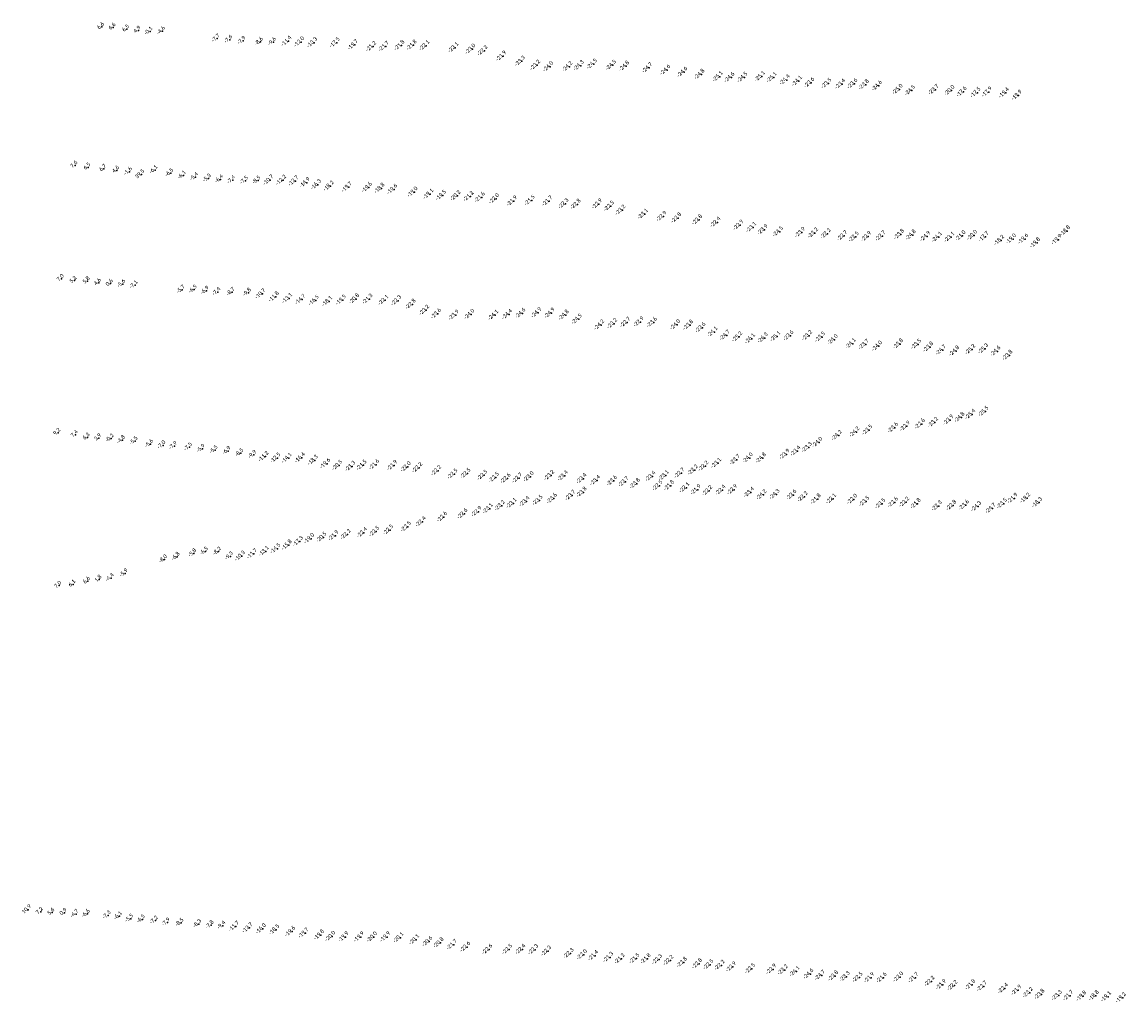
# Model space of a CAD drawing. Header units: feet. Extents: x 932366 to 949332, y 484196 to 597658.
# Tile 23 of 26: x 945047 to 948976, y 580185 to 583675. Entities that reach past the tile are written whole.
import ezdxf
from ezdxf.enums import TextEntityAlignment as Align

# ---------------------------------------------------------------- set-up
doc = ezdxf.new("R2010")
doc.units = ezdxf.units.FT
doc.layers.add('Text', color=7, linetype='Continuous')
doc.styles.add('Legend', font='calibri.ttf')

msp = doc.modelspace()

# ---------------------------------------------------------------- linework, layer by layer
at = {"layer": 'Text'}
for p in [(945330.93, 583657.35, 6.58), (945371.71, 583655.81, 6.61), (945419.82, 583649.27, 6.49), (945460.83, 583644.29, 4.91), (945502.62, 583641.03, -0.11), (945546.76, 583642.49, -4.6), (945741.92, 583615.73, -7.7), (945786.67, 583611.86, -7.6), (945833.79, 583607.63, -7.9), (945895.71, 583603.93, -8.6), (945942.16, 583603.54, -9.6), (945995.16, 583606.22, -11.4), (946040.57, 583603.58, -12), (946086.43, 583600.99, -13.3), (946166.77, 583601.05, -17.5), (946231.54, 583593.21, -19.7), (946296.16, 583587.18, -21.2), (946341.49, 583587.71, -21.7), (946397.08, 583591.04, -21.8), (946440.82, 583592.1, -21.8), (946485.92, 583590.49, -22.1), (946589.04, 583583.34, -23.1), (946649.8, 583578.03, -23), (946693.19, 583572.51, -22.2), (946759.4, 583553.16, -21.9), (946826.35, 583535, -23.3), (947082.19, 583524.75, -24.5), (946880.53, 583520.67, -23.2), (946926.43, 583515.5, -24), (946995.04, 583515.61, -24.2), (947035.37, 583519.28, -24.3), (947150.06, 583520.65, -24.5), (947197.23, 583517.23, -24.8), (947279.25, 583511.26, -24.7), (947343.33, 583503.74, -24.6), (947404.17, 583496.1, -24.6), (947465.06, 583488.01, -24.8), (947530.58, 583480.11, -25.1), (947571.73, 583476.98, -24.6), (947617.87, 583477.16, -24.5), (947680.45, 583480.8, -25.1), (947722.5, 583477.03, -25.1), (947768.69, 583468.32, -24.4), (947812.35, 583464.26, -24.1), (947856.07, 583458.23, -23.6), (947916.88, 583455.68, -23.5), (947965.97, 583453.52, -23.4), (948009.49, 583454.76, -23.6), (948050.15, 583451.15, -23.8), (948097.04, 583447.09, -24.6), (948170.5, 583434.83, -25), (948214.5, 583430.49, -24.5), (948298.69, 583433.57, -23.7), (948355.08, 583430.46, -20), (948398.26, 583425.91, -17.6), (948447.81, 583423.28, -17.5), (948488.16, 583425.13, -17.9), (948548.67, 583422.13, -19.4), (948594.33, 583413.57, -19.9), (945236, 583164.34, 7.61), (945282.39, 583157.42, 6.52), (945338.35, 583151.74, 6.69), (945384.33, 583146.37, 4.56), (945429.22, 583141.61, -1.55), (945471.86, 583131.65, 39.54), (945520.37, 583147.51, -6.1), (945576.46, 583136.35, -6.5), (945620.99, 583128.15, -6.1), (945664.55, 583122.35, -5.4), (945710.31, 583117.54, -5.3), (945753.6, 583114.43, -6.4), (945797.1, 583111.38, -7.4), (945842.57, 583109.63, -7.5), (945886.81, 583110.14, -8.5), (945930.6, 583111.59, -10.7), (945975.83, 583111.24, -12.2), (946019.97, 583108.54, -13.7), (946060.05, 583102.53, -14.9), (946100.3, 583095.4, -16.3), (946145.25, 583090.51, -18.2), (946209.68, 583086.59, -19.7), (946281.08, 583085.42, -19.6), (946326.27, 583082.35, -18.8), (946371.33, 583078.72, -19.6), (946443.76, 583069.05, -19), (946500.07, 583061.8, -19.1), (946544.94, 583057.13, -19.5), (946597.06, 583056.04, -20.2), (946643.35, 583053.78, -21.2), (946683.25, 583050.22, -21.6), (946734.06, 583045.08, -22), (946797.76, 583037.12, -21.9), (946860.89, 583039.13, -21.5), (946923.64, 583037.13, -21.7), (946981.03, 583027.42, -22.3), (947024.4, 583025.49, -22.8), (947100.49, 583026.54, -22.9), (947142.99, 583018.88, -22.5), (947183.88, 583004.61, -23.2), (947263.98, 582990.74, -23.1), (947330.13, 582982.43, -22.9), (947382.65, 582976.82, -22.8), (947456.88, 582969.95, -22.8), (947522.01, 582961.56, -22.4), (947603.5, 582951.02, -22.9), (947649.11, 582943.12, -23.1), (947690.06, 582934.84, -23.9), (947744.43, 582928.14, -24.5), (947823.09, 582925.1, -23.9), (947869.2, 582923.33, -23.2), (947914.4, 582920.75, -22.2), (947973.39, 582913.29, -22.7), (948014.35, 582909.38, -22.5), (948058.45, 582910.56, -22.9), (948109.47, 582912.6, -22.7), (948175.45, 582918.19, -23.8), (948217.16, 582916.04, -24.8), (948268.85, 582911.07, -24.9), (948310.44, 582908.46, -24.1), (948354.42, 582908.25, -23.1), (948394.42, 582913.07, -21), (948435.38, 582915.05, -20), (948476.76, 582910, -17.7), (948532.18, 582897.17, -18.2), (948574.23, 582901.87, -19), (948617.55, 582901.97, -19.6), (948736.38, 582899.52, -19.9), (948766.52, 582930.59, -18.8), (948659.66, 582888, -19.8), (945187.35, 582760.3, 7.04), (945233.01, 582753.88, 5.2), (945279.73, 582751.82, 5.78), (945319.67, 582746.04, 4.58), (945361.82, 582743.22, 0.61), (945405.61, 582741.78, -5.64), (945449.61, 582737.88, -7.05), (945617.37, 582721.04, -5.7), (945660.03, 582721.86, -6.5), (945702.96, 582717.79, -6.9), (945744.23, 582713.32, -7.4), (945795.07, 582712.41, -8.7), (945853.29, 582710.75, -9.8), (945902.18, 582706.5, -10.7), (945949.97, 582695.99, -11.8), (945997.59, 582690.57, -13.1), (946044.34, 582686.36, -14.7), (946092.14, 582683.13, -16.5), (946140.04, 582679.85, -18.1), (946188.57, 582684.44, -19.5), (946236, 582688.54, -20.8), (946283.66, 582688.02, -21.3), (946339.89, 582683.88, -22.1), (946385.71, 582682.55, -22.3), (946437.05, 582669.36, -22.8), (946485.47, 582648.22, -23.2), (946527.4, 582635.44, -23.6), (946590.37, 582630.63, -23.9), (946645.99, 582633.81, -24), (946731.17, 582630.64, -24.1), (946780.18, 582633.12, -24.4), (946827.76, 582637.2, -24.6), (946884.53, 582639.17, -24.9), (946931.54, 582637.68, -24.9), (946981.95, 582630.8, -24.8), (947028.48, 582616.28, -24.5), (947108.13, 582595.66, -24.2), (947154.37, 582600.44, -23.2), (947201.14, 582604.99, -22.7), (947248.79, 582606.64, -22.9), (947295.67, 582604.95, -23.6), (947378.67, 582596.4, -24), (947424.74, 582595.17, -23.8), (947468.67, 582585.95, -23.6), (947511.29, 582570.9, -24.1), (947555.32, 582558.79, -24.7), (947599.27, 582553.44, -25.2), (947645.08, 582546.68, -26.1), (947690.28, 582549.46, -26.3), (947735.22, 582554.57, -25.1), (947781.92, 582557.33, -23.6), (947848.27, 582557.96, -23.2), (947894.33, 582552.64, -23.5), (947939.38, 582543.36, -24), (948003.57, 582529.21, -24.1), (948049.93, 582526.28, -23.7), (948097.19, 582520.55, -24), (948171.96, 582527.92, -23.8), (948236.12, 582526.96, -23.5), (948279.32, 582516.98, -23.8), (948324.34, 582506.44, -24.7), (948372.17, 582502.81, -24.8), (948429.15, 582508.17, -25.2), (948474.92, 582510.86, -25.3), (948518.72, 582502.16, -24.6), (948561.33, 582487.64, -23.8), (948390.61, 582266.44, -24.8), (948429.19, 582277.52, -25.4), (948476.18, 582287.7, -25.5), (948153.76, 582229.96, -23.6), (948196.75, 582235.23, -22.9), (948249.58, 582243.34, -22.6), (948296.43, 582248.81, -23.2), (948351.02, 582257.22, -23.9), (945175.21, 582212.22, 9.16), (945237.39, 582205.36, 7.41), (945279.45, 582195.75, 6.31), (945320.63, 582192.71, 3.94), (945364.47, 582191.58, -0.16), (947953.75, 582202.05, -24.2), (948016.83, 582214.66, -24.2), (948062.25, 582221.58, -23.5), (945404.42, 582185.85, -4.77), (945449.57, 582182.04, -5.45), (945504.52, 582172.23, -5.6), (945548.71, 582167.32, -7), (945589.72, 582164.94, -7.9), (945643.2, 582160.38, -7.5), (945688.78, 582154.88, -5.9), (945734.53, 582150.42, -5.5), (947847.14, 582159.73, -23.3), (947884.67, 582177.59, -24), (945780.18, 582147.18, -6.9), (945825.99, 582139.66, -8.5), (945872.13, 582133.21, -9.9), (945913.55, 582127.15, -11.2), (945955.6, 582122.07, -12.5), (945996.14, 582121.46, -14.1), (946042.93, 582122.65, -16.4), (946088.61, 582113.9, -18.3), (947591.42, 582115.91, -23.7), (947636.99, 582122.06, -24), (947683.56, 582121.89, -24.8), (947768, 582135.15, -23.9), (947806.96, 582146.61, -23.4), (946133.11, 582102.14, -19.6), (946175.51, 582095.77, -20.5), (946222.37, 582092.41, -21.3), (946262.37, 582096.28, -21.5), (946307.21, 582098.17, -21.6), (946371.49, 582095.47, -21.9), (946419.68, 582090.53, -22), (946460.66, 582087.56, -22.2), (946527.99, 582076.99, -22.2), (947441.39, 582079.36, -22.2), (947479.2, 582092.91, -22.2), (947524.44, 582103.7, -23.1), (946586.14, 582064.82, -22.5), (946632.5, 582066.83, -22.5), (946692.19, 582060.79, -22.5), (946733.46, 582052.68, -22.5), (946775.01, 582049.34, -22.6), (946816.11, 582050.5, -22.7), (946857.09, 582055.51, -23), (946930.46, 582059.91, -23.2), (946978.54, 582058.37, -23.4), (947045.35, 582048.67, -23.4), (947093.46, 582041.78, -23.4), (947153.57, 582040.98, -23.6), (947194.78, 582037.26, -23.7), (947235.14, 582030.98, -23.8), (947290.63, 582056.8, -23.4), (947338.08, 582059.57, -23.1), (947393.66, 582068.12, -22.7), (947045.59, 582000.08, -23.8), (947315.78, 582023.49, -22.5), (947356.75, 582023.78, -21.8), (947411.61, 582016.02, -22.1), (947451.84, 582009.03, -21.9), (947492.8, 582005.22, -22.2), (947540.19, 582007.48, -22.4), (947581.34, 582009.09, -22.9), (947641.38, 581999.62, -23.4), (947686.06, 581990.86, -24.2), (947732.41, 581992.54, -24.3), (947792.36, 581990.3, -23.6), (946754.26, 581952.13, -23.2), (946795.63, 581960.66, -23.1), (946842.3, 581967.07, -23.4), (946888.97, 581971.38, -23.5), (946939.71, 581977.59, -23.6), (947005.4, 581988.66, -23.7), (947832.39, 581983.73, -22.2), (947878.92, 581975.8, -21.8), (947933.65, 581976.4, -22.1), (948008.19, 581975.16, -22), (948051.51, 581967.23, -23.5), (948108.45, 581959.19, -23.5), (948153.6, 581964.09, -22.6), (948193.8, 581964.78, -22.2), (948234.78, 581959.37, -21.8), (948309.82, 581951.41, -22.3), (948361.58, 581953.13, -22.8), (948406.37, 581954.12, -23.6), (948541.68, 581959.71, -23.5), (948579.4, 581978.47, -21.9), (948624.48, 581979.04, -19.2), (948666.89, 581963.39, -18.3), (946548.74, 581911.97, -22.6), (946621.53, 581922.99, -22.6), (946671.8, 581931.07, -22.9), (946712.02, 581941.89, -23.1), (948450.1, 581949.27, -24.3), (948501.35, 581942.6, -24.7), (946420.17, 581877.29, -22.5), (946472.83, 581894.67, -22.4), (946075.94, 581835.04, -19), (946119.64, 581839.76, -20.5), (946162.15, 581845.39, -21.9), (946205.8, 581849.57, -22.2), (946263.98, 581856.05, -22.4), (946307.35, 581860.08, -22.5), (946356.78, 581865.75, -22.5), (945955.76, 581799.41, -14.5), (945995.91, 581812.01, -15.8), (946036.03, 581825.04, -17.3), (945554.25, 581761.29, -8), (945599.23, 581770.18, -6.8), (945658.34, 581782.42, -5.8), (945699.73, 581788.94, -6.5), (945746.5, 581788.86, -8.2), (945788.85, 581771.79, -9.3), (945829.56, 581772.91, -10.3), (945872.45, 581780.58, -11.7), (945914.21, 581789.74, -13.1), (945280.68, 581683.28, 6.56), (945321.72, 581689.17, 1.77), (945364.56, 581694.85, -4.42), (945414.29, 581711.29, -5.93), (945178.89, 581667.85, 7.02), (945228.71, 581672.42, 6.14), (945068.79, 580513.67, 10.93), (945113.19, 580506.51, 7.16), (945154.02, 580503.75, 5.55), (945197.68, 580503.17, 0.88), (945239, 580498.07, -4.71), (945279.31, 580498.65, -6.56), (945353.52, 580493.35, -7.3), (945393.91, 580490.49, -6.1), (945433.59, 580481.89, -5.5), (945475.35, 580479.35, -6.5), (945521.53, 580475.05, -7.2), (945564.45, 580467.79, -7.9), (945613.16, 580466.91, -8.5), (945676.03, 580462.49, -8.3), (945720.29, 580458.63, -7.8), (945761.92, 580457.03, -9.4), (945808.32, 580454.13, -11.7), (945856.35, 580448.88, -13.7), (945904.16, 580445.49, -16), (945951.71, 580442.14, -18.5), (946008.06, 580435.73, -19.6), (946055.7, 580430.38, -19.7), (946110.94, 580423.72, -19.8), (946150.84, 580418.77, -20), (946197.91, 580416.58, -19.9), (946252.92, 580416.37, -19.9), (946299.35, 580416.32, -20), (946346.56, 580416.51, -19.9), (946393.75, 580413.72, -20.1), (946449.66, 580406.65, -20.1), (946496.56, 580400.3, -20.6), (946536.32, 580395.8, -20.8), (946583.94, 580389.08, -21.7), (946631.44, 580381.02, -22.6), (946709.83, 580372.33, -22.6), (946780.76, 580372.37, -22.5), (946827.84, 580372.36, -22.4), (946873.2, 580371.56, -22.3), (946919.12, 580366.28, -22.3), (946999.44, 580357.87, -22.3), (947046.6, 580353.33, -22), (947086.82, 580349.97, -21.4), (947140.34, 580344.11, -21.3), (947180.97, 580338.77, -21.2), (947233.57, 580339.59, -21.5), (947273.64, 580338.57, -21.8), (947314.16, 580336.26, -22.3), (947354.53, 580333.04, -22.2), (947402.45, 580325.98, -22.8), (947456.52, 580321.02, -22.8), (947496.73, 580318.02, -22.5), (947536.94, 580315.74, -22.2), (947577.47, 580309.98, -22.9), (947645.11, 580303.78, -22.5), (947720.51, 580301.52, -22.9), (947761.44, 580299.17, -23.2), (947804.07, 580293.38, -24.1), (947852.96, 580284.47, -24.6), (947893.92, 580280.11, -24.7), (947941.15, 580277.73, -23.8), (947982.11, 580275.08, -23.3), (948028.12, 580272.83, -22.5), (948069.23, 580271.23, -21.9), (948113.44, 580271.36, -21.6), (948172.47, 580273.74, -22), (948226.56, 580271.24, -21.7), (948284.32, 580258.72, -22.2), (948324.97, 580246.61, -21.9), (948365.62, 580243.45, -22.2), (948429.37, 580246.11, -21.8), (948470.48, 580240.95, -22.7), (948545.45, 580233.16, -22.4), (948593.05, 580226.82, -21.9), (948634.2, 580218.3, -23.2), (948675.28, 580211.94, -23.8), (948737, 580208.15, -23.3), (948777.56, 580207.69, -21.7), (948824.53, 580205.63, -19.8), (948868.62, 580207.32, -18.8), (948912.35, 580203.75, -19.1), (948964.74, 580199.68, -19.2)]:
    msp.add_point(p, dxfattribs=at)

# ---------------------------------------------------------------- texts
at = {"layer": 'Text', "style": 'Legend'}
for s, p in [('6 6', (945330.93, 583657.35, 6.58)), ('6 6', (945371.71, 583655.81, 6.61)), ('6 5', (945419.82, 583649.27, 6.49)), ('4 9', (945460.83, 583644.29, 4.91)), ('-0 1 ', (945502.62, 583641.03, -0.11)), ('-4 6 ', (945546.76, 583642.49, -4.6)), ('-7 7 ', (945741.92, 583615.73, -7.7)), ('-7 6 ', (945786.67, 583611.86, -7.6)), ('-7 9 ', (945833.79, 583607.63, -7.9)), ('-8 6 ', (945895.71, 583603.93, -8.6)), ('-9 6 ', (945942.16, 583603.54, -9.6)), ('-11 4  ', (945995.16, 583606.22, -11.4)), ('-12 0  ', (946040.57, 583603.58, -12)), ('-13 3  ', (946086.43, 583600.99, -13.3)), ('-17 5  ', (946166.77, 583601.05, -17.5)), ('-19 7  ', (946231.54, 583593.21, -19.7)), ('-21 2  ', (946296.16, 583587.18, -21.2)), ('-21 7  ', (946341.49, 583587.71, -21.7)), ('-21 8  ', (946397.08, 583591.04, -21.8)), ('-21 8  ', (946440.82, 583592.1, -21.8)), ('-22 1  ', (946485.92, 583590.49, -22.1)), ('-23 1  ', (946589.04, 583583.34, -23.1)), ('-23 0  ', (946649.8, 583578.03, -23)), ('-22 2  ', (946693.19, 583572.51, -22.2)), ('-21 9  ', (946759.4, 583553.16, -21.9)), ('-23 3  ', (946826.35, 583535, -23.3)), ('-23 2  ', (946880.53, 583520.67, -23.2)), ('-24 0  ', (946926.43, 583515.5, -24)), ('-24 2  ', (946995.04, 583515.61, -24.2)), ('-24 3  ', (947035.37, 583519.28, -24.3)), ('-24 5  ', (947082.19, 583524.75, -24.5)), ('-24 5  ', (947150.06, 583520.65, -24.5)), ('-24 8  ', (947197.23, 583517.23, -24.8)), ('-24 7  ', (947279.25, 583511.26, -24.7)), ('-24 6  ', (947343.33, 583503.74, -24.6)), ('-24 6  ', (947404.17, 583496.1, -24.6)), ('-24 8  ', (947465.06, 583488.01, -24.8)), ('-25 1  ', (947530.58, 583480.11, -25.1)), ('-24 6  ', (947571.73, 583476.98, -24.6)), ('-24 5  ', (947617.87, 583477.16, -24.5)), ('-25 1  ', (947680.45, 583480.8, -25.1)), ('-25 1  ', (947722.5, 583477.03, -25.1)), ('-24 4  ', (947768.69, 583468.32, -24.4)), ('-24 1  ', (947812.35, 583464.26, -24.1)), ('-23 6  ', (947856.07, 583458.23, -23.6)), ('-23 5  ', (947916.88, 583455.68, -23.5)), ('-23 4  ', (947965.97, 583453.52, -23.4)), ('-23 6  ', (948009.49, 583454.76, -23.6)), ('-23 8  ', (948050.15, 583451.15, -23.8)), ('-24 6  ', (948097.04, 583447.09, -24.6)), ('-25 0  ', (948170.5, 583434.83, -25)), ('-24 5  ', (948214.5, 583430.49, -24.5)), ('-23 7  ', (948298.69, 583433.57, -23.7)), ('-20 0  ', (948355.08, 583430.46, -20)), ('-17 6  ', (948398.26, 583425.91, -17.6)), ('-17 5  ', (948447.81, 583423.28, -17.5)), ('-17 9  ', (948488.16, 583425.13, -17.9)), ('-19 4  ', (948548.67, 583422.13, -19.4)), ('-19 9  ', (948594.33, 583413.57, -19.9)), ('7 6', (945236, 583164.34, 7.61)), ('6 5', (945282.39, 583157.42, 6.52)), ('6 7', (945338.35, 583151.74, 6.69)), ('4 6', (945384.33, 583146.37, 4.56)), ('-1 6 ', (945429.22, 583141.61, -1.55)), ('39 5 ', (945471.86, 583131.65, 39.54)), ('-6 1 ', (945520.37, 583147.51, -6.1)), ('-6 5 ', (945576.46, 583136.35, -6.5)), ('-6 1 ', (945620.99, 583128.15, -6.1)), ('-5 4 ', (945664.55, 583122.35, -5.4)), ('-5 3 ', (945710.31, 583117.54, -5.3)), ('-6 4 ', (945753.6, 583114.43, -6.4)), ('-10 7  ', (945930.6, 583111.59, -10.7)), ('-12 2  ', (945975.83, 583111.24, -12.2)), ('-13 7  ', (946019.97, 583108.54, -13.7)), ('-7 4 ', (945797.1, 583111.38, -7.4)), ('-7 5 ', (945842.57, 583109.63, -7.5)), ('-8 5 ', (945886.81, 583110.14, -8.5)), ('-14 9  ', (946060.05, 583102.53, -14.9)), ('-16 3  ', (946100.3, 583095.4, -16.3)), ('-18 2  ', (946145.25, 583090.51, -18.2)), ('-19 7  ', (946209.68, 583086.59, -19.7)), ('-19 6  ', (946281.08, 583085.42, -19.6)), ('-18 8  ', (946326.27, 583082.35, -18.8)), ('-19 6  ', (946371.33, 583078.72, -19.6)), ('-19 0  ', (946443.76, 583069.05, -19)), ('-19 1  ', (946500.07, 583061.8, -19.1)), ('-19 5  ', (946544.94, 583057.13, -19.5)), ('-20 2  ', (946597.06, 583056.04, -20.2)), ('-21 2  ', (946643.35, 583053.78, -21.2)), ('-21 6  ', (946683.25, 583050.22, -21.6)), ('-22 0  ', (946734.06, 583045.08, -22)), ('-21 9  ', (946797.76, 583037.12, -21.9)), ('-21 5  ', (946860.89, 583039.13, -21.5)), ('-21 7  ', (946923.64, 583037.13, -21.7)), ('-22 3  ', (946981.03, 583027.42, -22.3)), ('-22 8  ', (947024.4, 583025.49, -22.8)), ('-22 9  ', (947100.49, 583026.54, -22.9)), ('-22 5  ', (947142.99, 583018.88, -22.5)), ('-23 2  ', (947183.88, 583004.61, -23.2)), ('-23 1  ', (947263.98, 582990.74, -23.1)), ('-22 9  ', (947330.13, 582982.43, -22.9)), ('-22 8  ', (947382.65, 582976.82, -22.8)), ('-22 8  ', (947456.88, 582969.95, -22.8)), ('-22 4  ', (947522.01, 582961.56, -22.4)), ('-22 9  ', (947603.5, 582951.02, -22.9)), ('-23 1  ', (947649.11, 582943.12, -23.1)), ('-23 9  ', (947690.06, 582934.84, -23.9)), ('-24 5  ', (947744.43, 582928.14, -24.5)), ('-23 9  ', (947823.09, 582925.1, -23.9)), ('-23 2  ', (947869.2, 582923.33, -23.2)), ('-22 2  ', (947914.4, 582920.75, -22.2)), ('-22 7  ', (947973.39, 582913.29, -22.7)), ('-22 7  ', (948109.47, 582912.6, -22.7)), ('-23 8  ', (948175.45, 582918.19, -23.8)), ('-24 8  ', (948217.16, 582916.04, -24.8)), ('-21 0  ', (948394.42, 582913.07, -21)), ('-20 0  ', (948435.38, 582915.05, -20)), ('-18 8  ', (948766.52, 582930.59, -18.8)), ('-22 5  ', (948014.35, 582909.38, -22.5)), ('-22 9  ', (948058.45, 582910.56, -22.9)), ('-24 9  ', (948268.85, 582911.07, -24.9)), ('-24 1  ', (948310.44, 582908.46, -24.1)), ('-23 1  ', (948354.42, 582908.25, -23.1)), ('-17 7  ', (948476.76, 582910, -17.7)), ('-18 2  ', (948532.18, 582897.17, -18.2)), ('-19 0  ', (948574.23, 582901.87, -19)), ('-19 6  ', (948617.55, 582901.97, -19.6)), ('-19 8  ', (948659.66, 582888, -19.8)), ('-19 9  ', (948736.38, 582899.52, -19.9)), ('7 0', (945187.35, 582760.3, 7.04)), ('5 2', (945233.01, 582753.88, 5.2)), ('5 8', (945279.73, 582751.82, 5.78)), ('4 6', (945319.67, 582746.04, 4.58)), ('0 6', (945361.82, 582743.22, 0.61)), ('-5 6 ', (945405.61, 582741.78, -5.64)), ('-7 1 ', (945449.61, 582737.88, -7.05)), ('-5 7 ', (945617.37, 582721.04, -5.7)), ('-6 5 ', (945660.03, 582721.86, -6.5)), ('-6 9 ', (945702.96, 582717.79, -6.9)), ('-7 4 ', (945744.23, 582713.32, -7.4)), ('-8 7 ', (945795.07, 582712.41, -8.7)), ('-9 8 ', (945853.29, 582710.75, -9.8)), ('-10 7  ', (945902.18, 582706.5, -10.7)), ('-11 8  ', (945949.97, 582695.99, -11.8)), ('-13 1  ', (945997.59, 582690.57, -13.1)), ('-14 7  ', (946044.34, 582686.36, -14.7)), ('-16 5  ', (946092.14, 582683.13, -16.5)), ('-18 1  ', (946140.04, 582679.85, -18.1)), ('-19 5  ', (946188.57, 582684.44, -19.5)), ('-20 8  ', (946236, 582688.54, -20.8)), ('-21 3  ', (946283.66, 582688.02, -21.3)), ('-22 1  ', (946339.89, 582683.88, -22.1)), ('-22 3  ', (946385.71, 582682.55, -22.3)), ('-22 8  ', (946437.05, 582669.36, -22.8)), ('-23 2  ', (946485.47, 582648.22, -23.2)), ('-24 9  ', (946884.53, 582639.17, -24.9)), ('-23 6  ', (946527.4, 582635.44, -23.6)), ('-23 9  ', (946590.37, 582630.63, -23.9)), ('-24 0  ', (946645.99, 582633.81, -24)), ('-24 1  ', (946731.17, 582630.64, -24.1)), ('-24 4  ', (946780.18, 582633.12, -24.4)), ('-24 6  ', (946827.76, 582637.2, -24.6)), ('-24 9  ', (946931.54, 582637.68, -24.9)), ('-24 8  ', (946981.95, 582630.8, -24.8)), ('-24 5  ', (947028.48, 582616.28, -24.5)), ('-23 2  ', (947154.37, 582600.44, -23.2)), ('-22 7  ', (947201.14, 582604.99, -22.7)), ('-22 9  ', (947248.79, 582606.64, -22.9)), ('-23 6  ', (947295.67, 582604.95, -23.6)), ('-24 2  ', (947108.13, 582595.66, -24.2)), ('-24 0  ', (947378.67, 582596.4, -24)), ('-23 8  ', (947424.74, 582595.17, -23.8)), ('-23 6  ', (947468.67, 582585.95, -23.6)), ('-24 1  ', (947511.29, 582570.9, -24.1)), ('-24 7  ', (947555.32, 582558.79, -24.7)), ('-25 2  ', (947599.27, 582553.44, -25.2)), ('-26 1  ', (947645.08, 582546.68, -26.1)), ('-26 3  ', (947690.28, 582549.46, -26.3)), ('-25 1  ', (947735.22, 582554.57, -25.1)), ('-23 6  ', (947781.92, 582557.33, -23.6)), ('-23 2  ', (947848.27, 582557.96, -23.2)), ('-23 5  ', (947894.33, 582552.64, -23.5)), ('-24 0  ', (947939.38, 582543.36, -24)), ('-24 1  ', (948003.57, 582529.21, -24.1)), ('-23 7  ', (948049.93, 582526.28, -23.7)), ('-24 0  ', (948097.19, 582520.55, -24)), ('-23 8  ', (948171.96, 582527.92, -23.8)), ('-23 5  ', (948236.12, 582526.96, -23.5)), ('-23 8  ', (948279.32, 582516.98, -23.8)), ('-24 7  ', (948324.34, 582506.44, -24.7)), ('-24 8  ', (948372.17, 582502.81, -24.8)), ('-25 2  ', (948429.15, 582508.17, -25.2)), ('-25 3  ', (948474.92, 582510.86, -25.3)), ('-24 6  ', (948518.72, 582502.16, -24.6)), ('-23 8  ', (948561.33, 582487.64, -23.8)), ('-25 5  ', (948476.18, 582287.7, -25.5)), ('-23 2  ', (948296.43, 582248.81, -23.2)), ('-23 9  ', (948351.02, 582257.22, -23.9)), ('-24 8  ', (948390.61, 582266.44, -24.8)), ('-25 4  ', (948429.19, 582277.52, -25.4)), ('9 2', (945175.21, 582212.22, 9.16)), ('-24 2  ', (948016.83, 582214.66, -24.2)), ('-23 5  ', (948062.25, 582221.58, -23.5)), ('-23 6  ', (948153.76, 582229.96, -23.6)), ('-22 9  ', (948196.75, 582235.23, -22.9)), ('-22 6  ', (948249.58, 582243.34, -22.6)), ('7 4', (945237.39, 582205.36, 7.41)), ('6 3', (945279.45, 582195.75, 6.31)), ('3 9', (945320.63, 582192.71, 3.94)), ('-0 2 ', (945364.47, 582191.58, -0.16)), ('-4 8 ', (945404.42, 582185.85, -4.77)), ('-5 5 ', (945449.57, 582182.04, -5.45)), ('-5 6 ', (945504.52, 582172.23, -5.6)), ('-24 0  ', (947884.67, 582177.59, -24)), ('-24 2  ', (947953.75, 582202.05, -24.2)), ('-7 0 ', (945548.71, 582167.32, -7)), ('-7 9 ', (945589.72, 582164.94, -7.9)), ('-7 5 ', (945643.2, 582160.38, -7.5)), ('-5 9 ', (945688.78, 582154.88, -5.9)), ('-5 5 ', (945734.53, 582150.42, -5.5)), ('-6 9 ', (945780.18, 582147.18, -6.9)), ('-8 5 ', (945825.99, 582139.66, -8.5)), ('-9 9 ', (945872.13, 582133.21, -9.9)), ('-23 9  ', (947768, 582135.15, -23.9)), ('-23 4  ', (947806.96, 582146.61, -23.4)), ('-23 3  ', (947847.14, 582159.73, -23.3)), ('-11 2  ', (945913.55, 582127.15, -11.2)), ('-12 5  ', (945955.6, 582122.07, -12.5)), ('-14 1  ', (945996.14, 582121.46, -14.1)), ('-16 4  ', (946042.93, 582122.65, -16.4)), ('-18 3  ', (946088.61, 582113.9, -18.3)), ('-19 6  ', (946133.11, 582102.14, -19.6)), ('-20 5  ', (946175.51, 582095.77, -20.5)), ('-21 3  ', (946222.37, 582092.41, -21.3)), ('-21 5  ', (946262.37, 582096.28, -21.5)), ('-21 6  ', (946307.21, 582098.17, -21.6)), ('-21 9  ', (946371.49, 582095.47, -21.9)), ('-22 0  ', (946419.68, 582090.53, -22)), ('-22 2  ', (947479.2, 582092.91, -22.2)), ('-23 1  ', (947524.44, 582103.7, -23.1)), ('-23 7  ', (947591.42, 582115.91, -23.7)), ('-24 0  ', (947636.99, 582122.06, -24)), ('-24 8  ', (947683.56, 582121.89, -24.8)), ('-22 2  ', (946460.66, 582087.56, -22.2)), ('-22 2  ', (946527.99, 582076.99, -22.2)), ('-22 5  ', (946586.14, 582064.82, -22.5)), ('-22 5  ', (946632.5, 582066.83, -22.5)), ('-22 5  ', (946692.19, 582060.79, -22.5)), ('-22 5  ', (946733.46, 582052.68, -22.5)), ('-22 6  ', (946775.01, 582049.34, -22.6)), ('-22 7  ', (946816.11, 582050.5, -22.7)), ('-23 0  ', (946857.09, 582055.51, -23)), ('-23 2  ', (946930.46, 582059.91, -23.2)), ('-23 4  ', (946978.54, 582058.37, -23.4)), ('-23 4  ', (947045.35, 582048.67, -23.4)), ('-23 4  ', (947290.63, 582056.8, -23.4)), ('-23 1  ', (947338.08, 582059.57, -23.1)), ('-22 7  ', (947393.66, 582068.12, -22.7)), ('-22 2  ', (947441.39, 582079.36, -22.2)), ('-23 4  ', (947093.46, 582041.78, -23.4)), ('-23 6  ', (947153.57, 582040.98, -23.6)), ('-23 7  ', (947194.78, 582037.26, -23.7)), ('-23 8  ', (947235.14, 582030.98, -23.8)), ('-22 5  ', (947315.78, 582023.49, -22.5)), ('-21 8  ', (947356.75, 582023.78, -21.8)), ('-22 1  ', (947411.61, 582016.02, -22.1)), ('-23 5  ', (946888.97, 581971.38, -23.5)), ('-23 6  ', (946939.71, 581977.59, -23.6)), ('-23 7  ', (947005.4, 581988.66, -23.7)), ('-23 8  ', (947045.59, 582000.08, -23.8)), ('-21 9  ', (947451.84, 582009.03, -21.9)), ('-22 2  ', (947492.8, 582005.22, -22.2)), ('-22 4  ', (947540.19, 582007.48, -22.4)), ('-22 9  ', (947581.34, 582009.09, -22.9)), ('-23 4  ', (947641.38, 581999.62, -23.4)), ('-24 2  ', (947686.06, 581990.86, -24.2)), ('-24 3  ', (947732.41, 581992.54, -24.3)), ('-23 6  ', (947792.36, 581990.3, -23.6)), ('-22 2  ', (947832.39, 581983.73, -22.2)), ('-21 8  ', (947878.92, 581975.8, -21.8)), ('-22 1  ', (947933.65, 581976.4, -22.1)), ('-22 0  ', (948008.19, 581975.16, -22)), ('-21 9  ', (948579.4, 581978.47, -21.9)), ('-19 2  ', (948624.48, 581979.04, -19.2)), ('-22 9  ', (946671.8, 581931.07, -22.9)), ('-23 1  ', (946712.02, 581941.89, -23.1)), ('-23 2  ', (946754.26, 581952.13, -23.2)), ('-23 1  ', (946795.63, 581960.66, -23.1)), ('-23 4  ', (946842.3, 581967.07, -23.4)), ('-23 5  ', (948051.51, 581967.23, -23.5)), ('-23 5  ', (948108.45, 581959.19, -23.5)), ('-22 6  ', (948153.6, 581964.09, -22.6)), ('-22 2  ', (948193.8, 581964.78, -22.2)), ('-21 8  ', (948234.78, 581959.37, -21.8)), ('-22 3  ', (948309.82, 581951.41, -22.3)), ('-22 8  ', (948361.58, 581953.13, -22.8)), ('-23 6  ', (948406.37, 581954.12, -23.6)), ('-24 3  ', (948450.1, 581949.27, -24.3)), ('-24 7  ', (948501.35, 581942.6, -24.7)), ('-23 5  ', (948541.68, 581959.71, -23.5)), ('-18 3  ', (948666.89, 581963.39, -18.3)), ('-22 4  ', (946472.83, 581894.67, -22.4)), ('-22 6  ', (946548.74, 581911.97, -22.6)), ('-22 6  ', (946621.53, 581922.99, -22.6)), ('-22 4  ', (946263.98, 581856.05, -22.4)), ('-22 5  ', (946307.35, 581860.08, -22.5)), ('-22 5  ', (946356.78, 581865.75, -22.5)), ('-22 5  ', (946420.17, 581877.29, -22.5)), ('-17 3  ', (946036.03, 581825.04, -17.3)), ('-19 0  ', (946075.94, 581835.04, -19)), ('-20 5  ', (946119.64, 581839.76, -20.5)), ('-21 9  ', (946162.15, 581845.39, -21.9)), ('-22 2  ', (946205.8, 581849.57, -22.2)), ('-5 8 ', (945658.34, 581782.42, -5.8)), ('-6 5 ', (945699.73, 581788.94, -6.5)), ('-8 2 ', (945746.5, 581788.86, -8.2)), ('-11 7  ', (945872.45, 581780.58, -11.7)), ('-13 1  ', (945914.21, 581789.74, -13.1)), ('-14 5  ', (945955.76, 581799.41, -14.5)), ('-15 8  ', (945995.91, 581812.01, -15.8)), ('-8 0 ', (945554.25, 581761.29, -8)), ('-6 8 ', (945599.23, 581770.18, -6.8)), ('-9 3 ', (945788.85, 581771.79, -9.3)), ('-10 3  ', (945829.56, 581772.91, -10.3)), ('-5 9 ', (945414.29, 581711.29, -5.93)), ('7 0', (945178.89, 581667.85, 7.02)), ('6 1', (945228.71, 581672.42, 6.14)), ('6 6', (945280.68, 581683.28, 6.56)), ('1 8', (945321.72, 581689.17, 1.77)), ('-4 4 ', (945364.56, 581694.85, -4.42)), ('10 9 ', (945068.79, 580513.67, 10.93)), ('7 2', (945113.19, 580506.51, 7.16)), ('5 6', (945154.02, 580503.75, 5.55)), ('0 9', (945197.68, 580503.17, 0.88)), ('-4 7 ', (945239, 580498.07, -4.71)), ('-6 6 ', (945279.31, 580498.65, -6.56)), ('-7 3 ', (945353.52, 580493.35, -7.3)), ('-6 1 ', (945393.91, 580490.49, -6.1)), ('-5 5 ', (945433.59, 580481.89, -5.5)), ('-6 5 ', (945475.35, 580479.35, -6.5)), ('-7 2 ', (945521.53, 580475.05, -7.2)), ('-7 9 ', (945564.45, 580467.79, -7.9)), ('-8 5 ', (945613.16, 580466.91, -8.5)), ('-8 3 ', (945676.03, 580462.49, -8.3)), ('-7 8 ', (945720.29, 580458.63, -7.8)), ('-9 4 ', (945761.92, 580457.03, -9.4)), ('-11 7  ', (945808.32, 580454.13, -11.7)), ('-13 7  ', (945856.35, 580448.88, -13.7)), ('-16 0  ', (945904.16, 580445.49, -16)), ('-18 5  ', (945951.71, 580442.14, -18.5)), ('-19 6  ', (946008.06, 580435.73, -19.6)), ('-19 7  ', (946055.7, 580430.38, -19.7)), ('-19 8  ', (946110.94, 580423.72, -19.8)), ('-20 0  ', (946150.84, 580418.77, -20)), ('-19 9  ', (946197.91, 580416.58, -19.9)), ('-19 9  ', (946252.92, 580416.37, -19.9)), ('-20 0  ', (946299.35, 580416.32, -20)), ('-19 9  ', (946346.56, 580416.51, -19.9)), ('-20 1  ', (946393.75, 580413.72, -20.1)), ('-20 1  ', (946449.66, 580406.65, -20.1)), ('-20 6  ', (946496.56, 580400.3, -20.6)), ('-20 8  ', (946536.32, 580395.8, -20.8)), ('-21 7  ', (946583.94, 580389.08, -21.7)), ('-22 6  ', (946631.44, 580381.02, -22.6)), ('-22 6  ', (946709.83, 580372.33, -22.6)), ('-22 5  ', (946780.76, 580372.37, -22.5)), ('-22 4  ', (946827.84, 580372.36, -22.4)), ('-22 3  ', (946873.2, 580371.56, -22.3)), ('-22 3  ', (946919.12, 580366.28, -22.3)), ('-22 3  ', (946999.44, 580357.87, -22.3)), ('-22 0  ', (947046.6, 580353.33, -22)), ('-21 4  ', (947086.82, 580349.97, -21.4)), ('-21 3  ', (947140.34, 580344.11, -21.3)), ('-21 2  ', (947180.97, 580338.77, -21.2)), ('-21 5  ', (947233.57, 580339.59, -21.5)), ('-21 8  ', (947273.64, 580338.57, -21.8)), ('-22 3  ', (947314.16, 580336.26, -22.3)), ('-22 2  ', (947354.53, 580333.04, -22.2)), ('-22 8  ', (947402.45, 580325.98, -22.8)), ('-22 8  ', (947456.52, 580321.02, -22.8)), ('-22 5  ', (947496.73, 580318.02, -22.5)), ('-22 2  ', (947536.94, 580315.74, -22.2)), ('-22 9  ', (947577.47, 580309.98, -22.9)), ('-22 5  ', (947645.11, 580303.78, -22.5)), ('-22 9  ', (947720.51, 580301.52, -22.9)), ('-23 2  ', (947761.44, 580299.17, -23.2)), ('-24 1  ', (947804.07, 580293.38, -24.1)), ('-24 6  ', (947852.96, 580284.47, -24.6)), ('-24 7  ', (947893.92, 580280.11, -24.7)), ('-23 8  ', (947941.15, 580277.73, -23.8)), ('-23 3  ', (947982.11, 580275.08, -23.3)), ('-22 5  ', (948028.12, 580272.83, -22.5)), ('-21 9  ', (948069.23, 580271.23, -21.9)), ('-21 6  ', (948113.44, 580271.36, -21.6)), ('-22 0  ', (948172.47, 580273.74, -22)), ('-21 7  ', (948226.56, 580271.24, -21.7)), ('-22 2  ', (948284.32, 580258.72, -22.2)), ('-21 9  ', (948324.97, 580246.61, -21.9)), ('-22 2  ', (948365.62, 580243.45, -22.2)), ('-21 8  ', (948429.37, 580246.11, -21.8)), ('-22 7  ', (948470.48, 580240.95, -22.7)), ('-22 4  ', (948545.45, 580233.16, -22.4)), ('-21 9  ', (948593.05, 580226.82, -21.9)), ('-23 2  ', (948634.2, 580218.3, -23.2)), ('-23 8  ', (948675.28, 580211.94, -23.8)), ('-23 3  ', (948737, 580208.15, -23.3)), ('-21 7  ', (948777.56, 580207.69, -21.7)), ('-19 8  ', (948824.53, 580205.63, -19.8)), ('-18 8  ', (948868.62, 580207.32, -18.8)), ('-19 1  ', (948912.35, 580203.75, -19.1)), ('-19 2  ', (948964.74, 580199.68, -19.2))]:
    msp.add_text(s, height=14, rotation=45, dxfattribs=at).set_placement(p, align=Align.CENTER)

doc.saveas('drawing.dxf')
